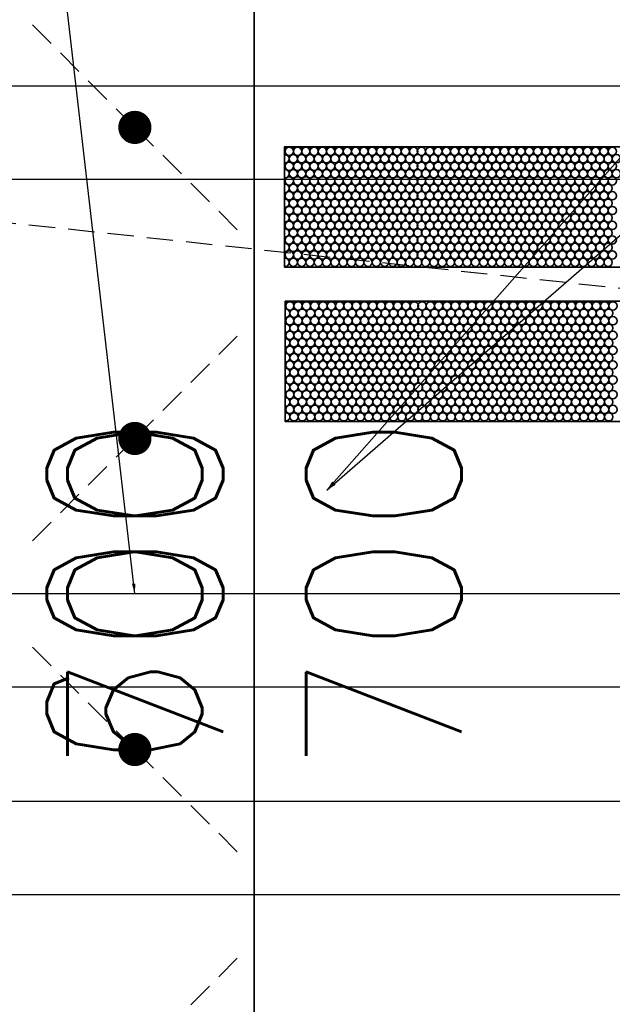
# Model space of a CAD drawing. Header units: millimetres. Extents: x -56303 to -45239, y -20463 to -4540.
# Tile 215 of 256: x -50837 to -50809, y -11650 to -11602. Entities that reach past the tile are written whole.
import ezdxf

# ---------------------------------------------------------------- set-up
doc = ezdxf.new("R2010")
doc.units = ezdxf.units.MM
doc.linetypes.add('DASHED', pattern=[19.05, 12.7, -6.35])
doc.layers.add('_HVAC_urzadzenia', color=220, linetype='Continuous', lineweight=35)
for name, color, linetype in [('FLUID-N1', 7, 'Continuous'), ('FLUID-N1-75-DIM', 7, 'Continuous'), ('FLUID-N1-80-NUM', 7, 'Continuous')]:
    doc.layers.add(name, color=color, linetype=linetype)
doc.styles.add('OPIS1', font='ROMANS.SHX', dxfattribs={"width": 0.9})
doc.dimstyles.new('wymiar', dxfattribs={"dimtxt": 8, "dimasz": 5, "dimexe": 0.1, "dimexo": 0.1, "dimgap": 1, "dimtad": 1, "dimdec": 0, "dimlfac": 10, "dimdsep": 46, "dimtxsty": 'OPIS1', "dimblk": 'OBLIQUE', "dimcen": 10, "dimclrd": 256, "dimclre": 256, "dimadec": 0, "dimazin": 0, "dimtfac": 1, "dimtdec": 0, "dimtmove": 0, "dimatfit": 3, "dimfxl": 1, "dimarcsym": 0})

# ---------------------------------------------------------------- blocks, each defined once
blk = doc.blocks.new('*U481')
at = {"color": 7, "linetype": 'Continuous'}
for p, q in [((-195, -395), (-195, 395)), ((195, 395), (195, -395))]:
    blk.add_line(p, q, dxfattribs=at)
at = {"color": 0, "linetype": 'ByBlock', "lineweight": -2}
for p, q in [((-150, -350), (-150, 350)), ((150, 350), (150, -350))]:
    blk.add_line(p, q, dxfattribs=at)
at = {"color": 7, "linetype": 'DASHED'}
blk.add_line((90, -210), (150, 350), dxfattribs=at)
blk = doc.blocks.new('A$C29042132')
for points in [[(6, 18.892), (6, 13.092), (43, 13.092), (43, 18.892)], [(6.029, 11.442), (6.029, 5.642), (43.029, 5.642), (43.029, 11.442)]]:
    blk.add_lwpolyline(points, close=True)
for centre in [(27.404, 18.666), (27.804, 18.666), (28.204, 18.666), (28.604, 18.666), (29.004, 18.666), (29.404, 18.666), (29.804, 18.666), (30.204, 18.666), (30.604, 18.666), (31.004, 18.666), (31.404, 18.666), (31.804, 18.666), (32.204, 18.666), (32.604, 18.666), (33.004, 18.666), (33.404, 18.666), (33.804, 18.666), (34.204, 18.666), (34.604, 18.666), (35.004, 18.666), (35.404, 18.666), (35.804, 18.666), (36.204, 18.666), (36.579, 18.666), (36.979, 18.666), (37.379, 18.666), (37.779, 18.666), (38.179, 18.666), (38.579, 18.666), (38.979, 18.666), (39.379, 18.666), (39.779, 18.666), (40.179, 18.666), (40.579, 18.666), (40.979, 18.666), (41.379, 18.666), (41.779, 18.666), (42.179, 18.666), (42.579, 18.666), (27.204, 18.309), (27.404, 17.947), (27.604, 18.309), (27.804, 17.947), (28.004, 18.309), (28.204, 17.947), (28.404, 18.309), (28.604, 17.947), (28.804, 18.309), (29.004, 17.947), (29.204, 18.309), (29.404, 17.947), (29.604, 18.309), (29.804, 17.947), (30.004, 18.309), (30.204, 17.947), (30.404, 18.309), (30.604, 17.947), (30.804, 18.309), (31.004, 17.947), (31.204, 18.309), (31.404, 17.947), (31.604, 18.309), (31.804, 17.947), (32.004, 18.309), (32.204, 17.947), (32.404, 18.309), (32.604, 17.947), (32.804, 18.309), (33.004, 17.947), (33.204, 18.309), (33.404, 17.947), (33.604, 18.309), (33.804, 17.947), (34.004, 18.309), (34.204, 17.947), (34.404, 18.309), (34.604, 17.947), (34.804, 18.309), (35.004, 17.947), (35.204, 18.309), (35.404, 17.947), (35.604, 18.309), (35.804, 17.947), (36.004, 18.309), (36.204, 17.947), (36.404, 18.309), (36.579, 17.947), (36.779, 18.309), (36.979, 17.947), (37.179, 18.309), (37.379, 17.947), (37.579, 18.309), (37.779, 17.947), (37.979, 18.309), (38.179, 17.947), (38.379, 18.309), (38.579, 17.947), (38.779, 18.309), (38.979, 17.947), (39.179, 18.309), (39.379, 17.947), (39.579, 18.309), (39.779, 17.947), (39.979, 18.309), (40.179, 17.947), (40.379, 18.309), (40.579, 17.947), (40.779, 18.309), (40.979, 17.947), (41.179, 18.309), (41.379, 17.947), (41.579, 18.309), (41.779, 17.947), (41.979, 18.309), (42.179, 17.947), (42.379, 18.309), (42.579, 17.947), (42.779, 18.309), (27.204, 17.59), (27.604, 17.59), (28.004, 17.59), (28.404, 17.59), (28.804, 17.59), (29.204, 17.59), (29.604, 17.59), (30.004, 17.59), (30.404, 17.59), (30.804, 17.59), (31.204, 17.59), (31.604, 17.59), (32.004, 17.59), (32.404, 17.59), (32.804, 17.59), (33.204, 17.59), (33.604, 17.59), (34.004, 17.59), (34.404, 17.59), (34.804, 17.59), (35.204, 17.59), (35.604, 17.59), (36.004, 17.59), (36.404, 17.59), (36.779, 17.59), (37.179, 17.59), (37.579, 17.59), (37.979, 17.59), (38.379, 17.59), (38.779, 17.59), (39.179, 17.59), (39.579, 17.59), (39.979, 17.59), (40.379, 17.59), (40.779, 17.59), (41.179, 17.59), (41.579, 17.59), (41.979, 17.59), (42.379, 17.59), (42.779, 17.59), (27.404, 17.242), (27.804, 17.242), (28.204, 17.242), (28.604, 17.242), (29.004, 17.242), (29.404, 17.242), (29.804, 17.242), (30.204, 17.242), (30.604, 17.242), (31.004, 17.242), (31.404, 17.242), (31.804, 17.242), (32.204, 17.242), (32.604, 17.242), (33.004, 17.242), (33.404, 17.242), (33.804, 17.242), (34.204, 17.242), (34.604, 17.242), (35.004, 17.242), (35.404, 17.242), (35.804, 17.242), (36.204, 17.242), (36.579, 17.242), (36.979, 17.242), (37.379, 17.242), (37.779, 17.242), (38.179, 17.242), (38.579, 17.242), (38.979, 17.242), (39.379, 17.242), (39.779, 17.242), (40.179, 17.242), (40.579, 17.242), (40.979, 17.242), (41.379, 17.242), (41.779, 17.242), (42.179, 17.242), (42.579, 17.242), (27.204, 16.885), (27.404, 16.523), (27.604, 16.885), (27.804, 16.523), (28.004, 16.885), (28.204, 16.523), (28.404, 16.885), (28.604, 16.523), (28.804, 16.885), (29.004, 16.523), (29.204, 16.885), (29.404, 16.523), (29.604, 16.885), (29.804, 16.523), (30.004, 16.885), (30.204, 16.523), (30.404, 16.885), (30.604, 16.523), (30.804, 16.885), (31.004, 16.523), (31.204, 16.885), (31.404, 16.523), (31.604, 16.885), (31.804, 16.523), (32.004, 16.885), (32.204, 16.523), (32.404, 16.885), (32.604, 16.523), (32.804, 16.885), (33.004, 16.523), (33.204, 16.885), (33.404, 16.523), (33.604, 16.885), (33.804, 16.523), (34.004, 16.885), (34.204, 16.523), (34.404, 16.885), (34.604, 16.523), (34.804, 16.885), (35.004, 16.523), (35.204, 16.885), (35.404, 16.523), (35.604, 16.885), (35.804, 16.523), (36.004, 16.885), (36.204, 16.523), (36.404, 16.885), (36.579, 16.523), (36.779, 16.885), (36.979, 16.523), (37.179, 16.885), (37.379, 16.523), (37.579, 16.885), (37.779, 16.523), (37.979, 16.885), (38.179, 16.523), (38.379, 16.885), (38.579, 16.523), (38.779, 16.885), (38.979, 16.523), (39.179, 16.885), (39.379, 16.523), (39.579, 16.885), (39.779, 16.523), (39.979, 16.885), (40.179, 16.523), (40.379, 16.885), (40.579, 16.523), (40.779, 16.885), (40.979, 16.523), (41.179, 16.885), (41.379, 16.523), (41.579, 16.885), (41.779, 16.523), (41.979, 16.885), (42.179, 16.523), (42.379, 16.885), (42.579, 16.523), (42.779, 16.885), (27.204, 16.166), (27.604, 16.166), (28.004, 16.166), (28.404, 16.166), (28.804, 16.166), (29.204, 16.166), (29.604, 16.166), (30.004, 16.166), (30.404, 16.166), (30.804, 16.166), (31.204, 16.166), (31.604, 16.166), (32.004, 16.166), (32.404, 16.166), (32.804, 16.166), (33.204, 16.166), (33.604, 16.166), (34.004, 16.166), (34.404, 16.166), (34.804, 16.166), (35.204, 16.166), (35.604, 16.166), (36.004, 16.166), (36.404, 16.166), (36.779, 16.166), (37.179, 16.166), (37.579, 16.166), (37.979, 16.166), (38.379, 16.166), (38.779, 16.166), (39.179, 16.166), (39.579, 16.166), (39.979, 16.166), (40.379, 16.166), (40.779, 16.166), (41.179, 16.166), (41.579, 16.166), (41.979, 16.166), (42.379, 16.166), (42.779, 16.166), (27.404, 15.814), (27.804, 15.814), (28.204, 15.814), (28.604, 15.814), (29.004, 15.814), (29.404, 15.814), (29.804, 15.814), (30.204, 15.814), (30.604, 15.814), (31.004, 15.814), (31.404, 15.814), (31.804, 15.814), (32.204, 15.814), (32.604, 15.814), (33.004, 15.814), (33.404, 15.814), (33.804, 15.814), (34.204, 15.814), (34.604, 15.814), (35.004, 15.814), (35.404, 15.814), (35.804, 15.814), (36.204, 15.814), (36.579, 15.814), (36.979, 15.814), (37.379, 15.814), (37.779, 15.814), (38.179, 15.814), (38.579, 15.814), (38.979, 15.814), (39.379, 15.814), (39.779, 15.814), (40.179, 15.814), (40.579, 15.814), (40.979, 15.814), (41.379, 15.814), (41.779, 15.814), (42.179, 15.814), (42.579, 15.814), (27.204, 15.457), (27.404, 15.095), (27.604, 15.457), (27.804, 15.095), (28.004, 15.457), (28.204, 15.095), (28.404, 15.457), (28.604, 15.095), (28.804, 15.457), (29.004, 15.095), (29.204, 15.457), (29.404, 15.095), (29.604, 15.457), (29.804, 15.095), (30.004, 15.457), (30.204, 15.095), (30.404, 15.457), (30.604, 15.095), (30.804, 15.457), (31.004, 15.095), (31.204, 15.457), (31.404, 15.095), (31.604, 15.457), (31.804, 15.095), (32.004, 15.457), (32.204, 15.095), (32.404, 15.457), (32.604, 15.095), (32.804, 15.457), (33.004, 15.095), (33.204, 15.457), (33.404, 15.095), (33.604, 15.457), (33.804, 15.095), (34.004, 15.457), (34.204, 15.095), (34.404, 15.457), (34.604, 15.095), (34.804, 15.457), (35.004, 15.095), (35.204, 15.457), (35.404, 15.095), (35.604, 15.457), (35.804, 15.095), (36.004, 15.457), (36.204, 15.095), (36.404, 15.457), (36.579, 15.095), (36.779, 15.457), (36.979, 15.095), (37.179, 15.457), (37.379, 15.095), (37.579, 15.457), (37.779, 15.095), (37.979, 15.457), (38.179, 15.095), (38.379, 15.457), (38.579, 15.095), (38.779, 15.457), (38.979, 15.095), (39.179, 15.457), (39.379, 15.095), (39.579, 15.457), (39.779, 15.095), (39.979, 15.457), (40.179, 15.095), (40.379, 15.457), (40.579, 15.095), (40.779, 15.457), (40.979, 15.095), (41.179, 15.457), (41.379, 15.095), (41.579, 15.457), (41.779, 15.095), (41.979, 15.457), (42.179, 15.095), (42.379, 15.457), (42.579, 15.095), (42.779, 15.457), (27.204, 14.738), (27.604, 14.738), (28.004, 14.738), (28.404, 14.738), (28.804, 14.738), (29.204, 14.738), (29.604, 14.738), (30.004, 14.738), (30.404, 14.738), (30.804, 14.738), (31.204, 14.738), (31.604, 14.738), (32.004, 14.738), (32.404, 14.738), (32.804, 14.738), (33.204, 14.738), (33.604, 14.738), (34.004, 14.738), (34.404, 14.738), (34.804, 14.738), (35.204, 14.738), (35.604, 14.738), (36.004, 14.738), (36.404, 14.738), (36.779, 14.738), (37.179, 14.738), (37.579, 14.738), (37.979, 14.738), (38.379, 14.738), (38.779, 14.738), (39.179, 14.738), (39.579, 14.738), (39.979, 14.738), (40.379, 14.738), (40.779, 14.738), (41.179, 14.738), (41.579, 14.738), (41.979, 14.738), (42.379, 14.738), (42.779, 14.738), (27.404, 14.39), (27.804, 14.39), (28.204, 14.39), (28.604, 14.39), (29.004, 14.39), (29.404, 14.39), (29.804, 14.39), (30.204, 14.39), (30.604, 14.39), (31.004, 14.39), (31.404, 14.39), (31.804, 14.39), (32.204, 14.39), (32.604, 14.39), (33.004, 14.39), (33.404, 14.39), (33.804, 14.39), (34.204, 14.39), (34.604, 14.39), (35.004, 14.39), (35.404, 14.39), (35.804, 14.39), (36.204, 14.39), (36.579, 14.39), (36.979, 14.39), (37.379, 14.39), (37.779, 14.39), (38.179, 14.39), (38.579, 14.39), (38.979, 14.39), (39.379, 14.39), (39.779, 14.39), (40.179, 14.39), (40.579, 14.39), (40.979, 14.39), (41.379, 14.39), (41.779, 14.39), (42.179, 14.39), (42.579, 14.39), (27.204, 14.033), (27.404, 13.671), (27.604, 14.033), (27.804, 13.671), (28.004, 14.033), (28.204, 13.671), (28.404, 14.033), (28.604, 13.671), (28.804, 14.033), (29.004, 13.671), (29.204, 14.033), (29.404, 13.671), (29.604, 14.033), (29.804, 13.671), (30.004, 14.033), (30.204, 13.671), (30.404, 14.033), (30.604, 13.671), (30.804, 14.033), (31.004, 13.671), (31.204, 14.033), (31.404, 13.671), (31.604, 14.033), (31.804, 13.671), (32.004, 14.033), (32.204, 13.671), (32.404, 14.033), (32.604, 13.671), (32.804, 14.033), (33.004, 13.671), (33.204, 14.033), (33.404, 13.671), (33.604, 14.033), (33.804, 13.671), (34.004, 14.033), (34.204, 13.671), (34.404, 14.033), (34.604, 13.671), (34.804, 14.033), (35.004, 13.671), (35.204, 14.033), (35.404, 13.671), (35.604, 14.033), (35.804, 13.671), (36.004, 14.033), (36.204, 13.671), (36.404, 14.033), (36.579, 13.671), (36.779, 14.033), (36.979, 13.671), (37.179, 14.033), (37.379, 13.671), (37.579, 14.033), (37.779, 13.671), (37.979, 14.033), (38.179, 13.671), (38.379, 14.033), (38.579, 13.671), (38.779, 14.033), (38.979, 13.671), (39.179, 14.033), (39.379, 13.671), (39.579, 14.033), (39.779, 13.671), (39.979, 14.033), (40.179, 13.671), (40.379, 14.033), (40.579, 13.671), (40.779, 14.033), (40.979, 13.671), (41.179, 14.033), (41.379, 13.671), (41.579, 14.033), (41.779, 13.671), (41.979, 14.033), (42.179, 13.671), (42.379, 14.033), (42.579, 13.671), (42.779, 14.033), (27.204, 13.314), (27.604, 13.314), (28.004, 13.314), (28.404, 13.314), (28.804, 13.314), (29.204, 13.314), (29.604, 13.314), (30.004, 13.314), (30.404, 13.314), (30.804, 13.314), (31.204, 13.314), (31.604, 13.314), (32.004, 13.314), (32.404, 13.314), (32.804, 13.314), (33.204, 13.314), (33.604, 13.314), (34.004, 13.314), (34.404, 13.314), (34.804, 13.314), (35.204, 13.314), (35.604, 13.314), (36.004, 13.314), (36.404, 13.314), (36.779, 13.314), (37.179, 13.314), (37.579, 13.314), (37.979, 13.314), (38.379, 13.314), (38.779, 13.314), (39.179, 13.314), (39.579, 13.314), (39.979, 13.314), (40.379, 13.314), (40.779, 13.314), (41.179, 13.314), (41.579, 13.314), (41.979, 13.314), (42.379, 13.314), (42.779, 13.314), (27.433, 11.216), (27.833, 11.216), (28.233, 11.216), (28.633, 11.216), (29.033, 11.216), (29.433, 11.216), (29.833, 11.216), (30.233, 11.216), (30.633, 11.216), (31.033, 11.216), (31.433, 11.216), (31.833, 11.216), (32.233, 11.216), (32.633, 11.216), (33.033, 11.216), (33.433, 11.216), (33.833, 11.216), (34.233, 11.216), (34.633, 11.216), (35.033, 11.216), (35.433, 11.216), (35.833, 11.216), (36.233, 11.216), (36.608, 11.216), (37.008, 11.216), (37.408, 11.216), (37.808, 11.216), (38.208, 11.216), (38.608, 11.216), (39.008, 11.216), (39.408, 11.216), (39.808, 11.216), (40.208, 11.216), (40.608, 11.216), (41.008, 11.216), (41.408, 11.216), (41.808, 11.216), (42.208, 11.216), (42.608, 11.216), (27.233, 10.859), (27.633, 10.859), (28.033, 10.859), (28.433, 10.859), (28.833, 10.859), (29.233, 10.859), (29.633, 10.859), (30.033, 10.859), (30.433, 10.859), (30.833, 10.859), (31.233, 10.859), (31.633, 10.859), (32.033, 10.859), (32.433, 10.859), (32.833, 10.859), (33.233, 10.859), (33.633, 10.859), (34.033, 10.859), (34.433, 10.859), (34.833, 10.859), (35.233, 10.859), (35.633, 10.859), (36.033, 10.859), (36.433, 10.859), (36.808, 10.859), (37.208, 10.859), (37.608, 10.859), (38.008, 10.859), (38.408, 10.859), (38.808, 10.859), (39.208, 10.859), (39.608, 10.859), (40.008, 10.859), (40.408, 10.859), (40.808, 10.859), (41.208, 10.859), (41.608, 10.859), (42.008, 10.859), (42.408, 10.859), (42.808, 10.859), (27.433, 10.497), (27.833, 10.497), (28.233, 10.497), (28.633, 10.497), (29.033, 10.497), (29.433, 10.497), (29.833, 10.497), (30.233, 10.497), (30.633, 10.497), (31.033, 10.497), (31.433, 10.497), (31.833, 10.497), (32.233, 10.497), (32.633, 10.497), (33.033, 10.497), (33.433, 10.497), (33.833, 10.497), (34.233, 10.497), (34.633, 10.497), (35.033, 10.497), (35.433, 10.497), (35.833, 10.497), (36.233, 10.497), (36.608, 10.497), (37.008, 10.497), (37.408, 10.497), (37.808, 10.497), (38.208, 10.497), (38.608, 10.497), (39.008, 10.497), (39.408, 10.497), (39.808, 10.497), (40.208, 10.497), (40.608, 10.497), (41.008, 10.497), (41.408, 10.497), (41.808, 10.497), (42.208, 10.497), (42.608, 10.497), (27.233, 10.14), (27.433, 9.792), (27.633, 10.14), (27.833, 9.792), (28.033, 10.14), (28.233, 9.792), (28.433, 10.14), (28.633, 9.792), (28.833, 10.14), (29.033, 9.792), (29.233, 10.14), (29.433, 9.792), (29.633, 10.14), (29.833, 9.792), (30.033, 10.14), (30.233, 9.792), (30.433, 10.14), (30.633, 9.792), (30.833, 10.14), (31.033, 9.792), (31.233, 10.14), (31.433, 9.792), (31.633, 10.14), (31.833, 9.792), (32.033, 10.14), (32.233, 9.792), (32.433, 10.14), (32.633, 9.792), (32.833, 10.14), (33.033, 9.792), (33.233, 10.14), (33.433, 9.792), (33.633, 10.14), (33.833, 9.792), (34.033, 10.14), (34.233, 9.792), (34.433, 10.14), (34.633, 9.792), (34.833, 10.14), (35.033, 9.792), (35.233, 10.14), (35.433, 9.792), (35.633, 10.14), (35.833, 9.792), (36.033, 10.14), (36.233, 9.792), (36.433, 10.14), (36.608, 9.792), (36.808, 10.14), (37.008, 9.792), (37.208, 10.14), (37.408, 9.792), (37.608, 10.14), (37.808, 9.792), (38.008, 10.14), (38.208, 9.792), (38.408, 10.14), (38.608, 9.792), (38.808, 10.14), (39.008, 9.792), (39.208, 10.14), (39.408, 9.792), (39.608, 10.14), (39.808, 9.792), (40.008, 10.14), (40.208, 9.792), (40.408, 10.14), (40.608, 9.792), (40.808, 10.14), (41.008, 9.792), (41.208, 10.14), (41.408, 9.792), (41.608, 10.14), (41.808, 9.792), (42.008, 10.14), (42.208, 9.792), (42.408, 10.14), (42.608, 9.792), (42.808, 10.14), (27.233, 9.435), (27.633, 9.435), (28.033, 9.435), (28.433, 9.435), (28.833, 9.435), (29.233, 9.435), (29.633, 9.435), (30.033, 9.435), (30.433, 9.435), (30.833, 9.435), (31.233, 9.435), (31.633, 9.435), (32.033, 9.435), (32.433, 9.435), (32.833, 9.435), (33.233, 9.435), (33.633, 9.435), (34.033, 9.435), (34.433, 9.435), (34.833, 9.435), (35.233, 9.435), (35.633, 9.435), (36.033, 9.435), (36.433, 9.435), (36.808, 9.435), (37.208, 9.435), (37.608, 9.435), (38.008, 9.435), (38.408, 9.435), (38.808, 9.435), (39.208, 9.435), (39.608, 9.435), (40.008, 9.435), (40.408, 9.435), (40.808, 9.435), (41.208, 9.435), (41.608, 9.435), (42.008, 9.435), (42.408, 9.435), (42.808, 9.435), (27.433, 9.073), (27.833, 9.073), (28.233, 9.073), (28.633, 9.073), (29.033, 9.073), (29.433, 9.073), (29.833, 9.073), (30.233, 9.073), (30.633, 9.073), (31.033, 9.073), (31.433, 9.073), (31.833, 9.073), (32.233, 9.073), (32.633, 9.073), (33.033, 9.073), (33.433, 9.073), (33.833, 9.073), (34.233, 9.073), (34.633, 9.073), (35.033, 9.073), (35.433, 9.073), (35.833, 9.073), (36.233, 9.073), (36.608, 9.073), (37.008, 9.073), (37.408, 9.073), (37.808, 9.073), (38.208, 9.073), (38.608, 9.073), (39.008, 9.073), (39.408, 9.073), (39.808, 9.073), (40.208, 9.073), (40.608, 9.073), (41.008, 9.073), (41.408, 9.073), (41.808, 9.073), (42.208, 9.073), (42.608, 9.073), (27.233, 8.716), (27.433, 8.364), (27.633, 8.716), (27.833, 8.364), (28.033, 8.716), (28.233, 8.364), (28.433, 8.716), (28.633, 8.364), (28.833, 8.716), (29.033, 8.364), (29.233, 8.716), (29.433, 8.364), (29.633, 8.716), (29.833, 8.364), (30.033, 8.716), (30.233, 8.364), (30.433, 8.716), (30.633, 8.364), (30.833, 8.716), (31.033, 8.364), (31.233, 8.716), (31.433, 8.364), (31.633, 8.716), (31.833, 8.364), (32.033, 8.716), (32.233, 8.364), (32.433, 8.716), (32.633, 8.364), (32.833, 8.716), (33.033, 8.364), (33.233, 8.716), (33.433, 8.364), (33.633, 8.716), (33.833, 8.364), (34.033, 8.716), (34.233, 8.364), (34.433, 8.716), (34.633, 8.364), (34.833, 8.716), (35.033, 8.364), (35.233, 8.716), (35.433, 8.364), (35.633, 8.716), (35.833, 8.364), (36.033, 8.716), (36.233, 8.364), (36.433, 8.716), (36.608, 8.364), (36.808, 8.716), (37.008, 8.364), (37.208, 8.716), (37.408, 8.364), (37.608, 8.716), (37.808, 8.364), (38.008, 8.716), (38.208, 8.364), (38.408, 8.716), (38.608, 8.364), (38.808, 8.716), (39.008, 8.364), (39.208, 8.716), (39.408, 8.364), (39.608, 8.716), (39.808, 8.364), (40.008, 8.716), (40.208, 8.364), (40.408, 8.716), (40.608, 8.364), (40.808, 8.716), (41.008, 8.364), (41.208, 8.716), (41.408, 8.364), (41.608, 8.716), (41.808, 8.364), (42.008, 8.716), (42.208, 8.364), (42.408, 8.716), (42.608, 8.364), (42.808, 8.716), (27.233, 8.007), (27.633, 8.007), (28.033, 8.007), (28.433, 8.007), (28.833, 8.007), (29.233, 8.007), (29.633, 8.007), (30.033, 8.007), (30.433, 8.007), (30.833, 8.007), (31.233, 8.007), (31.633, 8.007), (32.033, 8.007), (32.433, 8.007), (32.833, 8.007), (33.233, 8.007), (33.633, 8.007), (34.033, 8.007), (34.433, 8.007), (34.833, 8.007), (35.233, 8.007), (35.633, 8.007), (36.033, 8.007), (36.433, 8.007), (36.808, 8.007), (37.208, 8.007), (37.608, 8.007), (38.008, 8.007), (38.408, 8.007), (38.808, 8.007), (39.208, 8.007), (39.608, 8.007), (40.008, 8.007), (40.408, 8.007), (40.808, 8.007), (41.208, 8.007), (41.608, 8.007), (42.008, 8.007), (42.408, 8.007), (42.808, 8.007), (27.433, 7.645), (27.833, 7.645), (28.233, 7.645), (28.633, 7.645), (29.033, 7.645), (29.433, 7.645), (29.833, 7.645), (30.233, 7.645), (30.633, 7.645), (31.033, 7.645), (31.433, 7.645), (31.833, 7.645), (32.233, 7.645), (32.633, 7.645), (33.033, 7.645), (33.433, 7.645), (33.833, 7.645), (34.233, 7.645), (34.633, 7.645), (35.033, 7.645), (35.433, 7.645), (35.833, 7.645), (36.233, 7.645), (36.608, 7.645), (37.008, 7.645), (37.408, 7.645), (37.808, 7.645), (38.208, 7.645), (38.608, 7.645), (39.008, 7.645), (39.408, 7.645), (39.808, 7.645), (40.208, 7.645), (40.608, 7.645), (41.008, 7.645), (41.408, 7.645), (41.808, 7.645), (42.208, 7.645), (42.608, 7.645), (27.033, 6.94), (27.233, 7.288), (27.433, 6.94), (27.633, 7.288), (27.833, 6.94), (28.033, 7.288), (28.233, 6.94), (28.433, 7.288), (28.633, 6.94), (28.833, 7.288), (29.033, 6.94), (29.233, 7.288), (29.433, 6.94), (29.633, 7.288), (29.833, 6.94), (30.033, 7.288), (30.233, 6.94), (30.433, 7.288), (30.633, 6.94), (30.833, 7.288), (31.033, 6.94), (31.233, 7.288), (31.433, 6.94), (31.633, 7.288), (31.833, 6.94), (32.033, 7.288), (32.233, 6.94), (32.433, 7.288), (32.633, 6.94), (32.833, 7.288), (33.033, 6.94), (33.233, 7.288), (33.433, 6.94), (33.633, 7.288), (33.833, 6.94), (34.033, 7.288), (34.233, 6.94), (34.433, 7.288), (34.633, 6.94), (34.833, 7.288), (35.033, 6.94), (35.233, 7.288), (35.433, 6.94), (35.633, 7.288), (35.833, 6.94), (36.033, 7.288), (36.233, 6.94), (36.433, 7.288), (36.608, 6.94), (36.808, 7.288), (37.008, 6.94), (37.208, 7.288), (37.408, 6.94), (37.608, 7.288), (37.808, 6.94), (38.008, 7.288), (38.208, 6.94), (38.408, 7.288), (38.608, 6.94), (38.808, 7.288), (39.008, 6.94), (39.208, 7.288), (39.408, 6.94), (39.608, 7.288), (39.808, 6.94), (40.008, 7.288), (40.208, 6.94), (40.408, 7.288), (40.608, 6.94), (40.808, 7.288), (41.008, 6.94), (41.208, 7.288), (41.408, 6.94), (41.608, 7.288), (41.808, 6.94), (42.008, 7.288), (42.208, 6.94), (42.408, 7.288), (42.608, 6.94), (42.808, 7.288), (27.233, 6.583), (27.633, 6.583), (28.033, 6.583), (28.433, 6.583), (28.833, 6.583), (29.233, 6.583), (29.633, 6.583), (30.033, 6.583), (30.433, 6.583), (30.833, 6.583), (31.233, 6.583), (31.633, 6.583), (32.033, 6.583), (32.433, 6.583), (32.833, 6.583), (33.233, 6.583), (33.633, 6.583), (34.033, 6.583), (34.433, 6.583), (34.833, 6.583), (35.233, 6.583), (35.633, 6.583), (36.033, 6.583), (36.433, 6.583), (36.808, 6.583), (37.208, 6.583), (37.608, 6.583), (38.008, 6.583), (38.408, 6.583), (38.808, 6.583), (39.208, 6.583), (39.608, 6.583), (40.008, 6.583), (40.408, 6.583), (40.808, 6.583), (41.208, 6.583), (41.608, 6.583), (42.008, 6.583), (42.408, 6.583), (42.808, 6.583), (27.033, 6.221), (27.433, 6.221), (27.833, 6.221), (28.233, 6.221), (28.633, 6.221), (29.033, 6.221), (29.433, 6.221), (29.833, 6.221), (30.233, 6.221), (30.633, 6.221), (31.033, 6.221), (31.433, 6.221), (31.833, 6.221), (32.233, 6.221), (32.633, 6.221), (33.033, 6.221), (33.433, 6.221), (33.833, 6.221), (34.233, 6.221), (34.633, 6.221), (35.033, 6.221), (35.433, 6.221), (35.833, 6.221), (36.233, 6.221), (36.608, 6.221), (37.008, 6.221), (37.408, 6.221), (37.808, 6.221), (38.208, 6.221), (38.608, 6.221), (39.008, 6.221), (39.408, 6.221), (39.808, 6.221), (40.208, 6.221), (40.608, 6.221), (41.008, 6.221), (41.408, 6.221), (41.808, 6.221), (42.208, 6.221), (42.608, 6.221), (27.233, 5.864), (27.633, 5.864), (28.033, 5.864), (28.433, 5.864), (28.833, 5.864), (29.233, 5.864), (29.633, 5.864), (30.033, 5.864), (30.433, 5.864), (30.833, 5.864), (31.233, 5.864), (31.633, 5.864), (32.033, 5.864), (32.433, 5.864), (32.833, 5.864), (33.233, 5.864), (33.633, 5.864), (34.033, 5.864), (34.433, 5.864), (34.833, 5.864), (35.233, 5.864), (35.633, 5.864), (36.033, 5.864), (36.433, 5.864), (36.808, 5.864), (37.208, 5.864), (37.608, 5.864), (38.008, 5.864), (38.408, 5.864), (38.808, 5.864), (39.208, 5.864), (39.608, 5.864), (40.008, 5.864), (40.408, 5.864), (40.808, 5.864), (41.208, 5.864), (41.608, 5.864), (42.008, 5.864), (42.408, 5.864), (42.808, 5.864)]:
    blk.add_circle(centre, 0.2)
for centre, start, end in [((42.979, 18.666), 83.9542, 276.0458), ((42.979, 17.947), 83.9542, 276.0458), ((43.179, 18.309), 153.467, 206.533), ((43.179, 17.59), 153.467, 206.533), ((42.979, 17.242), 83.9542, 276.0458), ((42.979, 16.523), 83.9542, 276.0458), ((43.179, 16.885), 153.467, 206.533), ((43.179, 16.166), 153.467, 206.533), ((42.979, 15.814), 83.9542, 276.0458), ((42.979, 15.095), 83.9542, 276.0458), ((43.179, 15.457), 153.467, 206.533), ((43.179, 14.738), 153.467, 206.533), ((42.979, 14.39), 83.9542, 276.0458), ((42.979, 13.671), 83.9542, 276.0458), ((43.179, 14.033), 153.467, 206.533), ((43.179, 13.314), 153.467, 206.533), ((27.404, 12.964), 39.543, 140.457), ((27.804, 12.964), 39.543, 140.457), ((28.204, 12.964), 39.543, 140.457), ((28.604, 12.964), 39.543, 140.457), ((29.004, 12.964), 39.543, 140.457), ((29.404, 12.964), 39.543, 140.457), ((29.804, 12.964), 39.543, 140.457), ((30.204, 12.964), 39.543, 140.457), ((30.604, 12.964), 39.543, 140.457), ((31.004, 12.964), 39.543, 140.457), ((31.404, 12.964), 39.543, 140.457), ((31.804, 12.964), 39.543, 140.457), ((32.204, 12.964), 39.543, 140.457), ((32.604, 12.964), 39.543, 140.457), ((33.004, 12.964), 39.543, 140.457), ((33.404, 12.964), 39.543, 140.457), ((33.804, 12.964), 39.543, 140.457), ((34.204, 12.964), 39.543, 140.457), ((34.604, 12.964), 39.543, 140.457), ((35.004, 12.964), 39.543, 140.457), ((35.404, 12.964), 39.543, 140.457), ((35.804, 12.964), 39.543, 140.457), ((36.979, 12.964), 39.543, 140.457), ((37.379, 12.964), 39.543, 140.457), ((37.779, 12.964), 39.543, 140.457), ((38.179, 12.964), 39.543, 140.457), ((38.579, 12.964), 39.543, 140.457), ((38.979, 12.964), 39.543, 140.457), ((39.379, 12.964), 39.543, 140.457), ((39.779, 12.964), 39.543, 140.457), ((40.179, 12.964), 39.543, 140.457), ((40.579, 12.964), 39.543, 140.457), ((40.979, 12.964), 39.543, 140.457), ((41.379, 12.964), 39.543, 140.457), ((41.779, 12.964), 39.543, 140.457), ((42.179, 12.964), 39.543, 140.457), ((42.579, 12.964), 39.543, 140.457), ((42.979, 12.964), 83.9542, 140.457), ((43.008, 11.216), 83.9542, 276.0458), ((43.208, 10.859), 153.467, 206.533), ((43.008, 10.497), 83.9542, 276.0458), ((43.008, 9.792), 83.9542, 276.0458), ((43.208, 10.14), 153.467, 206.533), ((43.208, 9.435), 153.467, 206.533), ((43.008, 9.073), 83.9542, 276.0458), ((43.008, 8.364), 83.9542, 276.0458), ((43.208, 8.716), 153.467, 206.533), ((43.208, 8.007), 153.467, 206.533), ((43.008, 7.645), 83.9542, 276.0458), ((43.008, 6.94), 83.9542, 276.0458), ((43.208, 7.288), 153.467, 206.533), ((43.208, 6.583), 153.467, 206.533), ((43.008, 6.221), 83.9542, 276.0458), ((27.433, 5.514), 39.543, 140.457), ((27.833, 5.514), 39.543, 140.457), ((28.233, 5.514), 39.543, 140.457), ((28.633, 5.514), 39.543, 140.457), ((29.033, 5.514), 39.543, 140.457), ((29.433, 5.514), 39.543, 140.457), ((29.833, 5.514), 39.543, 140.457), ((30.233, 5.514), 39.543, 140.457), ((30.633, 5.514), 39.543, 140.457), ((31.033, 5.514), 39.543, 140.457), ((31.433, 5.514), 39.543, 140.457), ((31.833, 5.514), 39.543, 140.457), ((32.233, 5.514), 39.543, 140.457), ((32.633, 5.514), 39.543, 140.457), ((33.033, 5.514), 39.543, 140.457), ((33.433, 5.514), 39.543, 140.457), ((33.833, 5.514), 39.543, 140.457), ((34.233, 5.514), 39.543, 140.457), ((34.633, 5.514), 39.543, 140.457), ((35.033, 5.514), 39.543, 140.457), ((35.433, 5.514), 39.543, 140.457), ((35.833, 5.514), 39.543, 140.457), ((37.008, 5.514), 39.543, 140.457), ((37.408, 5.514), 39.543, 140.457), ((37.808, 5.514), 39.543, 140.457), ((38.208, 5.514), 39.543, 140.457), ((38.608, 5.514), 39.543, 140.457), ((39.008, 5.514), 39.543, 140.457), ((39.408, 5.514), 39.543, 140.457), ((39.808, 5.514), 39.543, 140.457), ((40.208, 5.514), 39.543, 140.457), ((40.608, 5.514), 39.543, 140.457), ((41.008, 5.514), 39.543, 140.457), ((41.408, 5.514), 39.543, 140.457), ((41.808, 5.514), 39.543, 140.457), ((42.208, 5.514), 39.543, 140.457), ((42.608, 5.514), 39.543, 140.457), ((43.008, 5.514), 83.9542, 140.457), ((43.208, 5.864), 153.467, 206.533)]:
    blk.add_arc(centre, 0.2, start, end)
blk = doc.blocks.new('*U518')
at = {"color": 7, "linetype": 'Continuous'}
blk.add_line((-95, -395), (-95, 395), dxfattribs=at)
at = {"color": 0, "linetype": 'ByBlock', "lineweight": -2}
blk.add_line((-50, -350), (-50, 350), dxfattribs=at)
blk = doc.blocks.new('*U623')
at = {"color": 132, "linetype": 'Continuous', "lineweight": -2}
blk.add_line((57.5, 345), (57.5, -345), dxfattribs=at)
at = {"color": 7, "linetype": 'DASHED'}
for p, q in [((0, 225), (-53.03, 278.03)), ((0, 225), (53.03, 171.97)), ((0, 75), (53.03, 128.03)), ((0, 75), (-53.03, 21.97)), ((0, -75), (-53.03, -21.97)), ((0, -75), (53.03, -128.03)), ((0, -225), (53.03, -171.97))]:
    blk.add_line(p, q, dxfattribs=at)
at = {"color": 7, "linetype": 'Continuous'}
for points in [[(-4, 225, 8, 8, 1), (4, 225, 8, 8, 1)], [(-4, 75, 8, 8, 1), (4, 75, 8, 8, 1)], [(-4, -75, 8, 8, 1), (4, -75, 8, 8, 1)]]:
    blk.add_lwpolyline(points, format="xyseb", close=True, dxfattribs=at)
blk = doc.blocks.new('*U632')
at = {"color": 132, "linetype": 'Continuous', "lineweight": -2}
blk.add_line((200, 420), (200, -270), dxfattribs=at)
blk = doc.blocks.new('_Oblique')
at = {"color": 0, "linetype": 'ByBlock', "lineweight": -2}
blk.add_line((-0.5, -0.5), (0.5, 0.5), dxfattribs=at)

msp = doc.modelspace()

# ---------------------------------------------------------------- block references
at = {"layer": '_HVAC_urzadzenia', "rotation": 180}
msp.add_blockref('A$C29042132', (-50781.444, -11602.649), dxfattribs=at)
at = {"layer": 'FLUID-N1', "color": 132, "linetype": 'Continuous', "zscale": 0.1}
for name, p, xscale, yscale, rotation in [('*U518', (-50822.444, -11624.857), 0.09999999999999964, 0.1, 90.00000000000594), ('*U632', (-50805.944, -11622.357), 0.1, 0.1, 180.0000000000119), ('*U481', (-50822.444, -11624.857), 0.1, 0.09999999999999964, 90.00000000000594)]:
    msp.add_blockref(name, p, dxfattribs=dict(at, xscale=xscale, yscale=yscale, rotation=rotation))
at = {"layer": 'FLUID-N1', "color": 132, "linetype": 'Continuous', "xscale": 0.1, "yscale": 0.1, "zscale": 0.1}
msp.add_blockref('*U623', (-50831.694, -11629.857), dxfattribs=at)

# ---------------------------------------------------------------- texts
at = {"layer": 'FLUID-N1-75-DIM', "color": 61, "char_height": 7.5, "attachment_point": 5, "rotation": 90, "style": 'OPIS1'}
for insert in [(-50837.444, -11629.857), (-50825.944, -11629.857), (-50825.944, -11629.857)]:
    msp.add_mtext('600\\P700', dxfattribs=dict(at, insert=insert))

# ---------------------------------------------------------------- leaders
at = {"layer": 'FLUID-N1-80-NUM', "color": 3}
for points in [[(-50822.444, -11624.857), (-50761.371, -11555.576)], [(-50822.444, -11624.857), (-50758.007, -11568.821)], [(-50831.694, -11629.857), (-50838.456, -11571.259)]]:
    msp.add_leader(points, dimstyle='wymiar', override={"dimscale": 0.1, "dimclrd": 3, "dimclre": 3}, dxfattribs=at)

doc.saveas('drawing.dxf')
